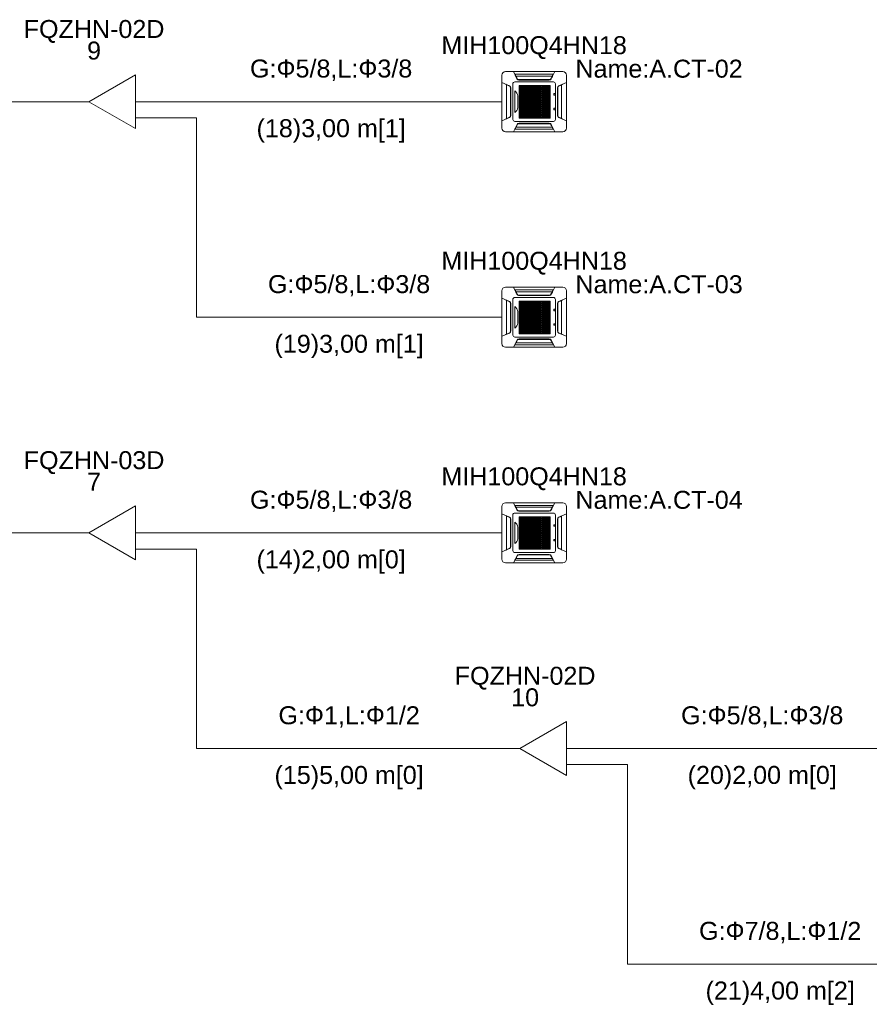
# Model space of a CAD drawing. Header units: millimetres. Extents: x -8164 to 22692, y -23804 to 1096.
# Tile 16 of 17: x 13816 to 18546, y -13004 to -7524. Entities that reach past the tile are written whole.
import ezdxf

# ---------------------------------------------------------------- set-up
doc = ezdxf.new("R2010")
doc.units = ezdxf.units.MM
for name, color, linetype, lineweight in [('CONDENSADORA_PAVIMENTO_TÉRREO_dwg', 8, 'Continuous', 18), ('EQUIPMENT', 7, 'Continuous', 18), ('PIPE_VRF', 7, 'Continuous', 18)]:
    doc.layers.add(name, color=color, linetype=linetype, lineweight=lineweight)
doc.styles.add('Arial', font='arial.ttf', dxfattribs={"height": 100})

# ---------------------------------------------------------------- blocks, each defined once
blk = doc.blocks.new('CONDENSADORA_PAVIMENTO_TÉRREO_dwg__U15-1131142-14 - FLUXOGRAMA PAVIMENTO TÉRREO')
at = {"layer": 'EQUIPMENT'}
for p, q in [((14100, -10380), (14200, -10380)), ((14459.8, -10380), (14600, -10380)), ((14459.6, -10470), (14600, -10470))]:
    blk.add_line(p, q, dxfattribs=at)
at = {"layer": 'EQUIPMENT', "flags": 128}
blk.add_lwpolyline([(14459.8, -10230), (14459.8, -10530), (14200, -10380)], close=True, dxfattribs=at)
at = {"layer": 'EQUIPMENT', "char_height": 100, "attachment_point": 2, "line_spacing_factor": 0.941778, "style": 'Arial'}
for s, insert, width in [('FQZHN-03D', (14230, -9925.5), 934.111), ('7', (14230, -10045.5), 93.044)]:
    blk.add_mtext(s, dxfattribs=dict(at, insert=insert, width=width))
blk = doc.blocks.new('CONDENSADORA_PAVIMENTO_TÉRREO_dwg__U17-1131144-14 - FLUXOGRAMA PAVIMENTO TÉRREO')
at = {"layer": 'EQUIPMENT'}
for p, q in [((14100, -7980), (14200, -7980)), ((14459.8, -7980), (14600, -7980)), ((14459.6, -8070), (14600, -8070))]:
    blk.add_line(p, q, dxfattribs=at)
at = {"layer": 'EQUIPMENT', "flags": 128}
blk.add_lwpolyline([(14459.8, -7830), (14459.8, -8130), (14200, -7980)], close=True, dxfattribs=at)
at = {"layer": 'EQUIPMENT', "char_height": 100, "attachment_point": 2, "line_spacing_factor": 0.941778, "style": 'Arial'}
for s, insert, width in [('FQZHN-02D', (14230, -7525.5), 934.111), ('9', (14230, -7645.5), 93.044)]:
    blk.add_mtext(s, dxfattribs=dict(at, insert=insert, width=width))
blk = doc.blocks.new('CONDENSADORA_PAVIMENTO_TÉRREO_dwg__U18-1131145-14 - FLUXOGRAMA PAVIMENTO TÉRREO')
at = {"layer": 'EQUIPMENT'}
for p, q in [((16500, -11580), (16600, -11580)), ((16859.8, -11580), (17000, -11580)), ((16859.6, -11670), (17000, -11670))]:
    blk.add_line(p, q, dxfattribs=at)
at = {"layer": 'EQUIPMENT', "flags": 128}
blk.add_lwpolyline([(16859.8, -11430), (16859.8, -11730), (16600, -11580)], close=True, dxfattribs=at)
at = {"layer": 'EQUIPMENT', "char_height": 100, "attachment_point": 2, "line_spacing_factor": 0.941778, "style": 'Arial'}
for s, insert, width in [('FQZHN-02D', (16630, -11125.5), 934.111), ('10', (16630, -11245.5), 186.088)]:
    blk.add_mtext(s, dxfattribs=dict(at, insert=insert, width=width))
blk = doc.blocks.new('CONDENSADORA_PAVIMENTO_TÉRREO_dwg-1131130-14 - FLUXOGRAMA PAVIMENTO TÉRREO')
at = {"lineweight": 18}
for p, q in [((16500, -8126.6), (16500, -7833.4)), ((16520.6, -7812.8), (16839.4, -7812.8)), ((16784.8, -7832.9), (16784.2, -7832.9)), ((16860.1, -7833.4), (16860.1, -8126.6)), ((16526.9, -8073.7), (16526.9, -7886.3)), ((16561.5, -8078.8), (16561.5, -7881.2)), ((16572.8, -7869.8), (16787.4, -7869.8)), ((16780.9, -7837.7), (16579.2, -7837.7)), ((16768.6, -7857), (16591.6, -7857)), ((16593.8, -7857.8), (16766.3, -7857.8)), ((16764.2, -7859.6), (16595.8, -7859.6)), ((16647.6, -7890.5), (16647.6, -8071.5)), ((16712.3, -7890.6), (16712.3, -8071.6)), ((16798.7, -7881.2), (16798.7, -8078.8)), ((16833.3, -8073.7), (16833.3, -7886.3)), ((16547.7, -8062.2), (16547.7, -7897.8)), ((16548.1, -8061.4), (16548.1, -7898.6)), ((16550, -7903.7), (16549.7, -8056.5)), ((16572, -8039.9), (16572, -7920.4)), ((16596.5, -7912.3), (16768.8, -7912.3)), ((16596.5, -7913.5), (16768.8, -7913.5)), ((16789.9, -7942.1), (16789.9, -7936.5)), ((16791.3, -7935.2), (16795.6, -7935.2)), ((16795.6, -7943.4), (16791.3, -7943.4)), ((16797, -7936.5), (16797, -7942.1)), ((16810.1, -7903.7), (16810.5, -8056.5)), ((16812.1, -8061.4), (16812.1, -7898.6)), ((16812.5, -8062.2), (16812.5, -7897.8)), ((16589, -7948.3), (16589, -8012.7)), ((16596.5, -7975.2), (16768.8, -7975.2)), ((16596.5, -7976.4), (16768.8, -7976.4)), ((16860, -7980), (16860.2, -7980)), ((16596.5, -8027.3), (16768.8, -8027.3)), ((16596.5, -8028.7), (16768.8, -8028.7)), ((16789.9, -8023.3), (16789.9, -8017.8)), ((16791.2, -8016.4), (16795.5, -8016.4)), ((16795.5, -8024.7), (16791.2, -8024.7)), ((16796.9, -8017.8), (16796.9, -8023.3)), ((16787.4, -8090.2), (16572.9, -8090.2)), ((16768.6, -8103), (16591.6, -8103)), ((16593.8, -8102.2), (16766.3, -8102.2)), ((16596.1, -8100.4), (16764.4, -8100.4)), ((16839.4, -8147.2), (16520.6, -8147.2)), ((16573.2, -8132.8), (16576.1, -8127)), ((16780.9, -8122.3), (16579.2, -8122.3)), ((16784.9, -8127.1), (16784.2, -8127.1)), ((16500, -9326.6), (16500, -9033.4)), ((16520.6, -9012.8), (16839.4, -9012.8)), ((16780.9, -9037.7), (16579.2, -9037.7)), ((16784.8, -9032.9), (16784.2, -9032.9)), ((16860.1, -9033.4), (16860.1, -9326.6)), ((16526.9, -9273.7), (16526.9, -9086.3)), ((16547.7, -9262.2), (16547.7, -9097.8)), ((16561.5, -9278.8), (16561.5, -9081.2)), ((16572.8, -9069.8), (16787.4, -9069.8)), ((16768.6, -9057), (16591.6, -9057)), ((16593.8, -9057.8), (16766.3, -9057.8)), ((16764.2, -9059.6), (16595.8, -9059.6)), ((16647.6, -9090.5), (16647.6, -9271.5)), ((16712.3, -9090.6), (16712.3, -9271.6)), ((16798.7, -9081.2), (16798.7, -9278.8)), ((16812.5, -9262.2), (16812.5, -9097.8)), ((16833.3, -9273.7), (16833.3, -9086.3)), ((16548.1, -9261.4), (16548.1, -9098.6)), ((16550, -9103.7), (16549.7, -9256.5)), ((16572, -9239.9), (16572, -9120.4)), ((16589, -9148.3), (16589, -9212.7)), ((16596.5, -9112.3), (16768.8, -9112.3)), ((16596.5, -9113.5), (16768.8, -9113.5)), ((16789.9, -9142.1), (16789.9, -9136.5)), ((16791.3, -9135.2), (16795.6, -9135.2)), ((16795.6, -9143.4), (16791.3, -9143.4)), ((16797, -9136.5), (16797, -9142.1)), ((16810.1, -9103.7), (16810.5, -9256.5)), ((16812.1, -9261.4), (16812.1, -9098.6)), ((16596.5, -9175.2), (16768.8, -9175.2)), ((16596.5, -9176.4), (16768.8, -9176.4)), ((16860, -9180), (16860.2, -9180)), ((16596.5, -9227.3), (16768.8, -9227.3)), ((16596.5, -9228.7), (16768.8, -9228.7)), ((16789.9, -9223.3), (16789.9, -9217.8)), ((16791.2, -9216.4), (16795.5, -9216.4)), ((16795.5, -9224.7), (16791.2, -9224.7)), ((16796.9, -9217.8), (16796.9, -9223.3)), ((16787.4, -9290.2), (16572.9, -9290.2)), ((16768.6, -9303), (16591.6, -9303)), ((16593.8, -9302.2), (16766.3, -9302.2)), ((16596.1, -9300.4), (16764.4, -9300.4)), ((16839.4, -9347.2), (16520.6, -9347.2)), ((16573.2, -9332.8), (16576.1, -9327)), ((16780.9, -9322.3), (16579.2, -9322.3)), ((16784.9, -9327.1), (16784.2, -9327.1)), ((16500, -10526.6), (16500, -10233.4)), ((16520.6, -10212.8), (16839.4, -10212.8)), ((16780.9, -10237.7), (16579.2, -10237.7)), ((16784.8, -10232.9), (16784.2, -10232.9)), ((16860.1, -10233.4), (16860.1, -10526.6)), ((16526.9, -10473.7), (16526.9, -10286.3)), ((16547.7, -10462.2), (16547.7, -10297.8)), ((16548.1, -10461.4), (16548.1, -10298.6)), ((16561.5, -10478.8), (16561.5, -10281.2)), ((16572.8, -10269.8), (16787.4, -10269.8)), ((16768.6, -10257), (16591.6, -10257)), ((16593.8, -10257.8), (16766.3, -10257.8)), ((16764.2, -10259.6), (16595.8, -10259.6)), ((16647.6, -10290.5), (16647.6, -10471.5)), ((16712.3, -10290.6), (16712.3, -10471.6)), ((16798.7, -10281.2), (16798.7, -10478.8)), ((16812.1, -10461.4), (16812.1, -10298.6)), ((16812.5, -10462.2), (16812.5, -10297.8)), ((16833.3, -10473.7), (16833.3, -10286.3)), ((16550, -10303.7), (16549.7, -10456.5)), ((16572, -10439.9), (16572, -10320.4)), ((16589, -10348.3), (16589, -10412.7)), ((16596.5, -10312.3), (16768.8, -10312.3)), ((16596.5, -10313.5), (16768.8, -10313.5)), ((16789.9, -10342.1), (16789.9, -10336.5)), ((16791.3, -10335.2), (16795.6, -10335.2)), ((16795.6, -10343.4), (16791.3, -10343.4)), ((16797, -10336.5), (16797, -10342.1)), ((16810.1, -10303.7), (16810.5, -10456.5)), ((16596.5, -10375.2), (16768.8, -10375.2)), ((16596.5, -10376.4), (16768.8, -10376.4)), ((16860, -10380), (16860.2, -10380)), ((16596.5, -10427.3), (16768.8, -10427.3)), ((16596.5, -10428.7), (16768.8, -10428.7)), ((16789.9, -10423.3), (16789.9, -10417.8)), ((16791.2, -10416.4), (16795.5, -10416.4)), ((16795.5, -10424.7), (16791.2, -10424.7)), ((16796.9, -10417.8), (16796.9, -10423.3)), ((16787.4, -10490.2), (16572.9, -10490.2)), ((16780.9, -10522.3), (16579.2, -10522.3)), ((16768.6, -10503), (16591.6, -10503)), ((16593.8, -10502.2), (16766.3, -10502.2)), ((16596.1, -10500.4), (16764.4, -10500.4)), ((16839.4, -10547.2), (16520.6, -10547.2)), ((16573.2, -10532.8), (16576.1, -10527)), ((16784.9, -10527.1), (16784.2, -10527.1))]:
    blk.add_line(p, q, dxfattribs=at)
at = {"lineweight": 18, "flags": 128}
for points in [[(16584.7, -7852.4), (16565.7, -7812.7), (16794.5, -7812.7), (16775.3, -7852.6)], [(16784.1, -7833), (16787, -7827.2), (16573.2, -7827.2), (16576.1, -7833)], [(16586.4, -7852), (16585.6, -7852.3), (16584.8, -7852.6), (16581.6, -7846.1), (16578.4, -7839.6), (16575.1, -7833.1), (16576.7, -7833), (16576.8, -7833), (16576.8, -7833.1), (16576.9, -7833.1), (16577, -7833.2), (16579.1, -7837.5), (16581.3, -7841.8), (16583.7, -7846.6), (16586.1, -7851.5), (16586.3, -7851.8), (16586.4, -7852), (16586.9, -7853), (16587.6, -7853.9), (16588.3, -7854.7), (16589.2, -7855.5), (16590.3, -7856.3), (16591.4, -7856.9), (16592.7, -7857.4), (16594, -7857.8), (16595.3, -7858), (16596.7, -7858.1), (16763.5, -7858.1), (16764.8, -7858.1), (16766, -7857.8), (16767.3, -7857.5), (16768.5, -7857), (16769.6, -7856.4), (16770.7, -7855.7), (16771.6, -7854.9), (16772.4, -7854), (16773.2, -7853.1), (16773.8, -7852), (16774.6, -7852.3), (16775.3, -7852.6), (16778.6, -7846.1), (16781.8, -7839.6), (16785, -7833.1), (16784.6, -7833.1), (16784.3, -7833), (16783.9, -7833), (16783.5, -7833), (16783.4, -7833), (16783.3, -7833.1), (16783.3, -7833.1), (16783.2, -7833.2), (16781, -7837.5), (16778.9, -7841.8), (16776.5, -7846.6), (16774, -7851.5), (16773.9, -7851.8), (16773.8, -7852)], [(16542.3, -8067.8), (16500, -8086.2), (16500, -7873.7), (16542.6, -7892.3)], [(16542.3, -7892.9), (16542.5, -7892.6), (16542.6, -7892.3), (16535.7, -7889.3), (16528.8, -7886.3), (16521.9, -7883.4), (16521.8, -7884), (16522, -7884), (16522.1, -7884.1), (16522.2, -7884.2), (16522.4, -7884.3), (16529, -7887.2), (16535.7, -7890.1), (16542.3, -7892.9), (16543.7, -7893.6), (16544.9, -7894.4), (16545.9, -7895.4), (16546.9, -7896.5), (16547.6, -7897.6), (16548.2, -7898.9), (16548.4, -7899.5), (16548.6, -7900.1), (16548.8, -7900.7), (16548.8, -7901.3), (16548.9, -7901.9), (16548.9, -7902.5), (16548.9, -8057.5), (16548.9, -8058.1), (16548.9, -8058.7), (16548.8, -8059.3), (16548.6, -8059.9), (16548.5, -8060.5), (16548.2, -8061.1), (16547.6, -8062.3), (16546.9, -8063.5), (16545.9, -8064.6), (16545.1, -8065.3), (16544.3, -8066), (16543.3, -8066.6), (16542.3, -8067.1), (16535.7, -8069.9), (16529, -8072.8), (16522.4, -8075.7), (16522.2, -8075.8), (16522.1, -8075.9), (16522, -8076), (16521.8, -8076), (16521.9, -8076.6), (16528.8, -8073.7)], [(16817.8, -7892.9), (16817.7, -7892.6), (16817.6, -7892.3), (16824.5, -7889.3), (16831.4, -7886.3), (16838.3, -7883.4), (16838.3, -7883.5), (16838.3, -7883.7), (16838.3, -7883.8), (16838.3, -7884), (16838.2, -7884), (16838.1, -7884.1), (16838, -7884.2), (16837.8, -7884.3), (16831.2, -7887.2), (16824.5, -7890.1), (16817.8, -7892.9), (16816.5, -7893.6), (16815.3, -7894.4), (16814.3, -7895.4), (16813.3, -7896.5), (16812.5, -7897.6), (16811.9, -7898.9), (16811.7, -7899.5), (16811.6, -7900.1), (16811.4, -7900.7), (16811.3, -7901.3), (16811.3, -7901.9), (16811.3, -7902.5), (16811.3, -8057.5), (16811.3, -8058.1), (16811.3, -8058.7), (16811.4, -8059.3), (16811.6, -8059.9), (16811.7, -8060.5), (16811.9, -8061.1), (16812.5, -8062.3), (16813.3, -8063.5), (16814.2, -8064.6), (16815, -8065.3), (16815.9, -8066), (16816.8, -8066.6), (16817.8, -8067.1), (16824.5, -8069.9), (16831.2, -8072.8), (16837.8, -8075.7), (16838, -8075.8), (16838.1, -8075.9), (16838.2, -8076), (16838.3, -8076), (16838.3, -8076.2), (16838.3, -8076.3), (16838.3, -8076.5), (16838.3, -8076.6), (16831.4, -8073.7)], [(16817.9, -8067.8), (16860.2, -8086.2), (16860.2, -7873.7), (16817.6, -7892.3)], [(16860, -8085.2), (16860, -7980), (16860, -7874.8)], [(16775.6, -8107.6), (16794.5, -8147.3), (16565.7, -8147.3), (16584.9, -8107.4), (16586.4, -8108)], [(16575.5, -8126.9), (16575.9, -8127), (16576.3, -8127), (16576.7, -8127), (16576.8, -8127), (16576.8, -8126.9), (16576.9, -8126.9), (16577, -8126.8), (16579.1, -8122.5), (16581.3, -8118.2), (16583.7, -8113.4), (16586.1, -8108.5), (16586.3, -8108.2), (16586.4, -8108), (16586.9, -8107), (16587.6, -8106.1), (16588.3, -8105.3), (16589.2, -8104.5), (16590.3, -8103.7), (16591.4, -8103.1), (16592.7, -8102.6), (16594, -8102.2), (16595.3, -8102), (16596.7, -8101.9), (16763.5, -8101.9), (16764.8, -8101.9), (16766, -8102.2), (16767.3, -8102.5), (16768.5, -8103), (16769.6, -8103.6), (16770.7, -8104.3), (16771.6, -8105.1), (16772.4, -8106), (16773.2, -8106.9), (16773.8, -8108), (16774.6, -8107.7), (16775.3, -8107.4)], [(16784.8, -8126.9), (16783.5, -8127), (16783.4, -8127), (16783.3, -8126.9), (16783.3, -8126.9), (16783.2, -8126.8), (16781, -8122.5), (16778.9, -8118.2), (16776.5, -8113.4), (16774, -8108.5), (16773.9, -8108.2), (16773.8, -8108)], [(16575.3, -8128.5), (16574.6, -8129.9), (16573.9, -8131.4), (16573.2, -8132.8), (16787, -8132.8), (16784.1, -8127), (16784.8, -8128.5)], [(16584.7, -9052.4), (16565.7, -9012.7), (16794.5, -9012.7), (16775.3, -9052.6)], [(16784.1, -9033), (16787, -9027.2), (16573.2, -9027.2), (16576.1, -9033)], [(16586.4, -9052), (16585.6, -9052.3), (16584.8, -9052.6), (16581.6, -9046.1), (16578.4, -9039.6), (16575.1, -9033.1), (16576.7, -9033), (16576.8, -9033), (16576.8, -9033.1), (16576.9, -9033.1), (16577, -9033.2), (16579.1, -9037.5), (16581.3, -9041.8), (16583.7, -9046.6), (16586.1, -9051.5), (16586.3, -9051.8), (16586.4, -9052), (16586.9, -9053), (16587.6, -9053.9), (16588.3, -9054.7), (16589.2, -9055.5), (16590.3, -9056.3), (16591.4, -9056.9), (16592.7, -9057.4), (16594, -9057.8), (16595.3, -9058), (16596.7, -9058.1), (16763.5, -9058.1), (16764.8, -9058.1), (16766, -9057.8), (16767.3, -9057.5), (16768.5, -9057), (16769.6, -9056.4), (16770.7, -9055.7), (16771.6, -9054.9), (16772.4, -9054), (16773.2, -9053.1), (16773.8, -9052), (16774.6, -9052.3), (16775.3, -9052.6), (16778.6, -9046.1), (16781.8, -9039.6), (16785, -9033.1), (16784.6, -9033.1), (16784.3, -9033), (16783.9, -9033), (16783.5, -9033), (16783.4, -9033), (16783.3, -9033.1), (16783.3, -9033.1), (16783.2, -9033.2), (16781, -9037.5), (16778.9, -9041.8), (16776.5, -9046.6), (16774, -9051.5), (16773.9, -9051.8), (16773.8, -9052)], [(16542.3, -9267.8), (16500, -9286.2), (16500, -9073.7), (16542.6, -9092.3)], [(16542.3, -9092.9), (16542.5, -9092.6), (16542.6, -9092.3), (16535.7, -9089.3), (16528.8, -9086.3), (16521.9, -9083.4), (16521.8, -9084), (16522, -9084), (16522.1, -9084.1), (16522.2, -9084.2), (16522.4, -9084.3), (16529, -9087.2), (16535.7, -9090.1), (16542.3, -9092.9), (16543.7, -9093.6), (16544.9, -9094.4), (16545.9, -9095.4), (16546.9, -9096.5), (16547.6, -9097.6), (16548.2, -9098.9), (16548.4, -9099.5), (16548.6, -9100.1), (16548.8, -9100.7), (16548.8, -9101.3), (16548.9, -9101.9), (16548.9, -9102.5), (16548.9, -9257.5), (16548.9, -9258.1), (16548.9, -9258.7), (16548.8, -9259.3), (16548.6, -9259.9), (16548.5, -9260.5), (16548.2, -9261.1), (16547.6, -9262.3), (16546.9, -9263.5), (16545.9, -9264.6), (16545.1, -9265.3), (16544.3, -9266), (16543.3, -9266.6), (16542.3, -9267.1), (16535.7, -9269.9), (16529, -9272.8), (16522.4, -9275.7), (16522.2, -9275.8), (16522.1, -9275.9), (16522, -9276), (16521.8, -9276), (16521.9, -9276.6), (16528.8, -9273.7)], [(16817.8, -9092.9), (16817.7, -9092.6), (16817.6, -9092.3), (16824.5, -9089.3), (16831.4, -9086.3), (16838.3, -9083.4), (16838.3, -9083.5), (16838.3, -9083.7), (16838.3, -9083.8), (16838.3, -9084), (16838.2, -9084), (16838.1, -9084.1), (16838, -9084.2), (16837.8, -9084.3), (16831.2, -9087.2), (16824.5, -9090.1), (16817.8, -9092.9), (16816.5, -9093.6), (16815.3, -9094.4), (16814.3, -9095.4), (16813.3, -9096.5), (16812.5, -9097.6), (16811.9, -9098.9), (16811.7, -9099.5), (16811.6, -9100.1), (16811.4, -9100.7), (16811.3, -9101.3), (16811.3, -9101.9), (16811.3, -9102.5), (16811.3, -9257.5), (16811.3, -9258.1), (16811.3, -9258.7), (16811.4, -9259.3), (16811.6, -9259.9), (16811.7, -9260.5), (16811.9, -9261.1), (16812.5, -9262.3), (16813.3, -9263.5), (16814.2, -9264.6), (16815, -9265.3), (16815.9, -9266), (16816.8, -9266.6), (16817.8, -9267.1), (16824.5, -9269.9), (16831.2, -9272.8), (16837.8, -9275.7), (16838, -9275.8), (16838.1, -9275.9), (16838.2, -9276), (16838.3, -9276), (16838.3, -9276.2), (16838.3, -9276.3), (16838.3, -9276.5), (16838.3, -9276.6), (16831.4, -9273.7)], [(16817.9, -9267.8), (16860.2, -9286.2), (16860.2, -9073.7), (16817.6, -9092.3)], [(16860, -9285.2), (16860, -9180), (16860, -9074.8)], [(16775.6, -9307.6), (16794.5, -9347.3), (16565.7, -9347.3), (16584.9, -9307.4), (16586.4, -9308)], [(16575.5, -9326.9), (16575.9, -9327), (16576.3, -9327), (16576.7, -9327), (16576.8, -9327), (16576.8, -9326.9), (16576.9, -9326.9), (16577, -9326.8), (16579.1, -9322.5), (16581.3, -9318.2), (16583.7, -9313.4), (16586.1, -9308.5), (16586.3, -9308.2), (16586.4, -9308), (16586.9, -9307), (16587.6, -9306.1), (16588.3, -9305.3), (16589.2, -9304.5), (16590.3, -9303.7), (16591.4, -9303.1), (16592.7, -9302.6), (16594, -9302.2), (16595.3, -9302), (16596.7, -9301.9), (16763.5, -9301.9), (16764.8, -9301.9), (16766, -9302.2), (16767.3, -9302.5), (16768.5, -9303), (16769.6, -9303.6), (16770.7, -9304.3), (16771.6, -9305.1), (16772.4, -9306), (16773.2, -9306.9), (16773.8, -9308), (16774.6, -9307.7), (16775.3, -9307.4)], [(16784.8, -9326.9), (16783.5, -9327), (16783.4, -9327), (16783.3, -9326.9), (16783.3, -9326.9), (16783.2, -9326.8), (16781, -9322.5), (16778.9, -9318.2), (16776.5, -9313.4), (16774, -9308.5), (16773.9, -9308.2), (16773.8, -9308)], [(16575.3, -9328.5), (16574.6, -9329.9), (16573.9, -9331.4), (16573.2, -9332.8), (16787, -9332.8), (16784.1, -9327), (16784.8, -9328.5)], [(16584.7, -10252.4), (16565.7, -10212.7), (16794.5, -10212.7), (16775.3, -10252.6)], [(16784.1, -10233), (16787, -10227.2), (16573.2, -10227.2), (16576.1, -10233)], [(16586.4, -10252), (16585.6, -10252.3), (16584.8, -10252.6), (16581.6, -10246.1), (16578.4, -10239.6), (16575.1, -10233.1), (16576.7, -10233), (16576.8, -10233), (16576.8, -10233.1), (16576.9, -10233.1), (16577, -10233.2), (16579.1, -10237.5), (16581.3, -10241.8), (16583.7, -10246.6), (16586.1, -10251.5), (16586.3, -10251.8), (16586.4, -10252), (16586.9, -10253), (16587.6, -10253.9), (16588.3, -10254.7), (16589.2, -10255.5), (16590.3, -10256.3), (16591.4, -10256.9), (16592.7, -10257.4), (16594, -10257.8), (16595.3, -10258), (16596.7, -10258.1), (16763.5, -10258.1), (16764.8, -10258.1), (16766, -10257.8), (16767.3, -10257.5), (16768.5, -10257), (16769.6, -10256.4), (16770.7, -10255.7), (16771.6, -10254.9), (16772.4, -10254), (16773.2, -10253.1), (16773.8, -10252), (16774.6, -10252.3), (16775.3, -10252.6), (16778.6, -10246.1), (16781.8, -10239.6), (16785, -10233.1), (16784.6, -10233.1), (16784.3, -10233), (16783.9, -10233), (16783.5, -10233), (16783.4, -10233), (16783.3, -10233.1), (16783.3, -10233.1), (16783.2, -10233.2), (16781, -10237.5), (16778.9, -10241.8), (16776.5, -10246.6), (16774, -10251.5), (16773.9, -10251.8), (16773.8, -10252)], [(16542.3, -10467.8), (16500, -10486.2), (16500, -10273.7), (16542.6, -10292.3)], [(16542.3, -10292.9), (16542.5, -10292.6), (16542.6, -10292.3), (16535.7, -10289.3), (16528.8, -10286.3), (16521.9, -10283.4), (16521.8, -10284), (16522, -10284), (16522.1, -10284.1), (16522.2, -10284.2), (16522.4, -10284.3), (16529, -10287.2), (16535.7, -10290.1), (16542.3, -10292.9), (16543.7, -10293.6), (16544.9, -10294.4), (16545.9, -10295.4), (16546.9, -10296.5), (16547.6, -10297.6), (16548.2, -10298.9), (16548.4, -10299.5), (16548.6, -10300.1), (16548.8, -10300.7), (16548.8, -10301.3), (16548.9, -10301.9), (16548.9, -10302.5), (16548.9, -10457.5), (16548.9, -10458.1), (16548.9, -10458.7), (16548.8, -10459.3), (16548.6, -10459.9), (16548.5, -10460.5), (16548.2, -10461.1), (16547.6, -10462.3), (16546.9, -10463.5), (16545.9, -10464.6), (16545.1, -10465.3), (16544.3, -10466), (16543.3, -10466.6), (16542.3, -10467.1), (16535.7, -10469.9), (16529, -10472.8), (16522.4, -10475.7), (16522.2, -10475.8), (16522.1, -10475.9), (16522, -10476), (16521.8, -10476), (16521.9, -10476.6), (16528.8, -10473.7)], [(16817.8, -10292.9), (16817.7, -10292.6), (16817.6, -10292.3), (16824.5, -10289.3), (16831.4, -10286.3), (16838.3, -10283.4), (16838.3, -10283.5), (16838.3, -10283.7), (16838.3, -10283.8), (16838.3, -10284), (16838.2, -10284), (16838.1, -10284.1), (16838, -10284.2), (16837.8, -10284.3), (16831.2, -10287.2), (16824.5, -10290.1), (16817.8, -10292.9), (16816.5, -10293.6), (16815.3, -10294.4), (16814.3, -10295.4), (16813.3, -10296.5), (16812.5, -10297.6), (16811.9, -10298.9), (16811.7, -10299.5), (16811.6, -10300.1), (16811.4, -10300.7), (16811.3, -10301.3), (16811.3, -10301.9), (16811.3, -10302.5), (16811.3, -10457.5), (16811.3, -10458.1), (16811.3, -10458.7), (16811.4, -10459.3), (16811.6, -10459.9), (16811.7, -10460.5), (16811.9, -10461.1), (16812.5, -10462.3), (16813.3, -10463.5), (16814.2, -10464.6), (16815, -10465.3), (16815.9, -10466), (16816.8, -10466.6), (16817.8, -10467.1), (16824.5, -10469.9), (16831.2, -10472.8), (16837.8, -10475.7), (16838, -10475.8), (16838.1, -10475.9), (16838.2, -10476), (16838.3, -10476), (16838.3, -10476.2), (16838.3, -10476.3), (16838.3, -10476.5), (16838.3, -10476.6), (16831.4, -10473.7)], [(16817.9, -10467.8), (16860.2, -10486.2), (16860.2, -10273.7), (16817.6, -10292.3)], [(16860, -10485.2), (16860, -10380), (16860, -10274.8)], [(16775.6, -10507.6), (16794.5, -10547.3), (16565.7, -10547.3), (16584.9, -10507.4), (16586.4, -10508)], [(16575.5, -10526.9), (16575.9, -10527), (16576.3, -10527), (16576.7, -10527), (16576.8, -10527), (16576.8, -10526.9), (16576.9, -10526.9), (16577, -10526.8), (16579.1, -10522.5), (16581.3, -10518.2), (16583.7, -10513.4), (16586.1, -10508.5), (16586.3, -10508.2), (16586.4, -10508), (16586.9, -10507), (16587.6, -10506.1), (16588.3, -10505.3), (16589.2, -10504.5), (16590.3, -10503.7), (16591.4, -10503.1), (16592.7, -10502.6), (16594, -10502.2), (16595.3, -10502), (16596.7, -10501.9), (16763.5, -10501.9), (16764.8, -10501.9), (16766, -10502.2), (16767.3, -10502.5), (16768.5, -10503), (16769.6, -10503.6), (16770.7, -10504.3), (16771.6, -10505.1), (16772.4, -10506), (16773.2, -10506.9), (16773.8, -10508), (16774.6, -10507.7), (16775.3, -10507.4)], [(16784.8, -10526.9), (16783.5, -10527), (16783.4, -10527), (16783.3, -10526.9), (16783.3, -10526.9), (16783.2, -10526.8), (16781, -10522.5), (16778.9, -10518.2), (16776.5, -10513.4), (16774, -10508.5), (16773.9, -10508.2), (16773.8, -10508)], [(16575.3, -10528.5), (16574.6, -10529.9), (16573.9, -10531.4), (16573.2, -10532.8), (16787, -10532.8), (16784.1, -10527), (16784.8, -10528.5)]]:
    blk.add_lwpolyline(points, dxfattribs=at)
for points in [[(16596.5, -7890.4), (16768.8, -7890.4), (16768.8, -7893.5), (16596.5, -7893.5)], [(16596.5, -7890.4), (16768.8, -7890.4), (16768.8, -7893.5), (16596.5, -7893.5)], [(16596.5, -7890.4), (16768.8, -7890.4), (16768.8, -7893.5), (16596.5, -7893.5)], [(16596.5, -7890.4), (16768.8, -7890.4), (16768.8, -7893.5), (16596.5, -7893.5)], [(16596.5, -7890.4), (16768.8, -7890.4), (16768.8, -7893.5), (16596.5, -7893.5)], [(16596.5, -7890.4), (16768.8, -7890.4), (16768.8, -7893.5), (16596.5, -7893.5)], [(16596.6, -7890.5), (16598.1, -7890.5), (16598.1, -8071.5), (16596.6, -8071.5)], [(16603.8, -7890.5), (16605.3, -7890.5), (16605.3, -8071.5), (16603.8, -8071.5)], [(16610.9, -7890.5), (16612.5, -7890.5), (16612.5, -8071.5), (16610.9, -8071.5)], [(16618.1, -7890.5), (16619.7, -7890.5), (16619.7, -8071.5), (16618.1, -8071.5)], [(16625.3, -7890.5), (16626.9, -7890.5), (16626.9, -8071.5), (16625.3, -8071.5)], [(16632.5, -7890.5), (16634, -7890.5), (16634, -8071.5), (16632.5, -8071.5)], [(16639.7, -7890.5), (16641.2, -7890.5), (16641.2, -8071.5), (16639.7, -8071.5)], [(16646.9, -7890.5), (16648.4, -7890.5), (16648.4, -8071.5), (16646.9, -8071.5)], [(16654, -7890.5), (16655.6, -7890.5), (16655.6, -8071.5), (16654, -8071.5)], [(16661.2, -7890.5), (16662.8, -7890.5), (16662.8, -8071.5), (16661.2, -8071.5)], [(16668.4, -7890.5), (16670, -7890.5), (16670, -8071.5), (16668.4, -8071.5)], [(16675.6, -7890.6), (16677.1, -7890.6), (16677.1, -8071.5), (16675.6, -8071.5)], [(16682.8, -7890.6), (16684.3, -7890.6), (16684.3, -8071.5), (16682.8, -8071.5)], [(16689.9, -7890.6), (16691.5, -7890.6), (16691.5, -8071.5), (16689.9, -8071.5)], [(16697.1, -7890.6), (16698.7, -7890.6), (16698.7, -8071.5), (16697.1, -8071.5)], [(16704.3, -7890.6), (16705.9, -7890.6), (16705.9, -8071.6), (16704.3, -8071.6)], [(16711.5, -7890.6), (16713, -7890.6), (16713, -8071.6), (16711.5, -8071.6)], [(16718.7, -7890.6), (16720.2, -7890.6), (16720.2, -8071.6), (16718.7, -8071.6)], [(16725.9, -7890.6), (16727.4, -7890.6), (16727.4, -8071.6), (16725.9, -8071.6)], [(16733, -7890.6), (16734.6, -7890.6), (16734.6, -8071.6), (16733, -8071.6)], [(16740.2, -7890.6), (16741.8, -7890.6), (16741.8, -8071.6), (16740.2, -8071.6)], [(16747.4, -7890.6), (16749, -7890.6), (16749, -8071.6), (16747.4, -8071.6)], [(16754.6, -7890.6), (16756.1, -7890.6), (16756.1, -8071.6), (16754.6, -8071.6)], [(16761.8, -7890.6), (16763.3, -7890.6), (16763.3, -8071.6), (16761.8, -8071.6)], [(16767.2, -7890.6), (16768.8, -7890.6), (16768.8, -8071.6), (16767.2, -8071.6)], [(16596.5, -7900.9), (16768.8, -7900.9), (16768.8, -7904), (16596.5, -7904)], [(16596.5, -7911.3), (16768.8, -7911.3), (16768.8, -7914.5), (16596.5, -7914.5)], [(16596.5, -7921.8), (16768.8, -7921.8), (16768.8, -7924.9), (16596.5, -7924.9)], [(16596.5, -7932.3), (16768.8, -7932.3), (16768.8, -7935.4), (16596.5, -7935.4)], [(16596.5, -7942.8), (16768.8, -7942.8), (16768.8, -7945.9), (16596.5, -7945.9)], [(16596.5, -7953.2), (16768.8, -7953.2), (16768.8, -7956.3), (16596.5, -7956.3)], [(16596.5, -7963.7), (16768.8, -7963.7), (16768.8, -7966.8), (16596.5, -7966.8)], [(16596.5, -7974.2), (16768.8, -7974.2), (16768.8, -7977.3), (16596.5, -7977.3)], [(16596.5, -7984.6), (16768.8, -7984.6), (16768.8, -7987.7), (16596.5, -7987.7)], [(16596.5, -7995.1), (16768.8, -7995.1), (16768.8, -7998.2), (16596.5, -7998.2)], [(16596.5, -8005.6), (16768.8, -8005.6), (16768.8, -8008.7), (16596.5, -8008.7)], [(16596.5, -8016), (16768.8, -8016), (16768.8, -8019.1), (16596.5, -8019.1)], [(16596.5, -8026.5), (16768.8, -8026.5), (16768.8, -8029.6), (16596.5, -8029.6)], [(16596.5, -8037), (16768.8, -8037), (16768.8, -8040.1), (16596.5, -8040.1)], [(16596.5, -8047.4), (16768.8, -8047.4), (16768.8, -8050.6), (16596.5, -8050.6)], [(16596.5, -8057.9), (16768.8, -8057.9), (16768.8, -8061), (16596.5, -8061)], [(16596.5, -8068.4), (16768.8, -8068.4), (16768.8, -8071.5), (16596.5, -8071.5)], [(16596.5, -9090.4), (16768.8, -9090.4), (16768.8, -9093.5), (16596.5, -9093.5)], [(16596.5, -9090.4), (16768.8, -9090.4), (16768.8, -9093.5), (16596.5, -9093.5)], [(16596.5, -9090.4), (16768.8, -9090.4), (16768.8, -9093.5), (16596.5, -9093.5)], [(16596.5, -9090.4), (16768.8, -9090.4), (16768.8, -9093.5), (16596.5, -9093.5)], [(16596.5, -9090.4), (16768.8, -9090.4), (16768.8, -9093.5), (16596.5, -9093.5)], [(16596.5, -9090.4), (16768.8, -9090.4), (16768.8, -9093.5), (16596.5, -9093.5)], [(16596.6, -9090.5), (16598.1, -9090.5), (16598.1, -9271.5), (16596.6, -9271.5)], [(16603.8, -9090.5), (16605.3, -9090.5), (16605.3, -9271.5), (16603.8, -9271.5)], [(16610.9, -9090.5), (16612.5, -9090.5), (16612.5, -9271.5), (16610.9, -9271.5)], [(16618.1, -9090.5), (16619.7, -9090.5), (16619.7, -9271.5), (16618.1, -9271.5)], [(16625.3, -9090.5), (16626.9, -9090.5), (16626.9, -9271.5), (16625.3, -9271.5)], [(16632.5, -9090.5), (16634, -9090.5), (16634, -9271.5), (16632.5, -9271.5)], [(16639.7, -9090.5), (16641.2, -9090.5), (16641.2, -9271.5), (16639.7, -9271.5)], [(16646.9, -9090.5), (16648.4, -9090.5), (16648.4, -9271.5), (16646.9, -9271.5)], [(16654, -9090.5), (16655.6, -9090.5), (16655.6, -9271.5), (16654, -9271.5)], [(16661.2, -9090.5), (16662.8, -9090.5), (16662.8, -9271.5), (16661.2, -9271.5)], [(16668.4, -9090.5), (16670, -9090.5), (16670, -9271.5), (16668.4, -9271.5)], [(16675.6, -9090.6), (16677.1, -9090.6), (16677.1, -9271.5), (16675.6, -9271.5)], [(16682.8, -9090.6), (16684.3, -9090.6), (16684.3, -9271.5), (16682.8, -9271.5)], [(16689.9, -9090.6), (16691.5, -9090.6), (16691.5, -9271.5), (16689.9, -9271.5)], [(16697.1, -9090.6), (16698.7, -9090.6), (16698.7, -9271.5), (16697.1, -9271.5)], [(16704.3, -9090.6), (16705.9, -9090.6), (16705.9, -9271.6), (16704.3, -9271.6)], [(16711.5, -9090.6), (16713, -9090.6), (16713, -9271.6), (16711.5, -9271.6)], [(16718.7, -9090.6), (16720.2, -9090.6), (16720.2, -9271.6), (16718.7, -9271.6)], [(16725.9, -9090.6), (16727.4, -9090.6), (16727.4, -9271.6), (16725.9, -9271.6)], [(16733, -9090.6), (16734.6, -9090.6), (16734.6, -9271.6), (16733, -9271.6)], [(16740.2, -9090.6), (16741.8, -9090.6), (16741.8, -9271.6), (16740.2, -9271.6)], [(16747.4, -9090.6), (16749, -9090.6), (16749, -9271.6), (16747.4, -9271.6)], [(16754.6, -9090.6), (16756.1, -9090.6), (16756.1, -9271.6), (16754.6, -9271.6)], [(16761.8, -9090.6), (16763.3, -9090.6), (16763.3, -9271.6), (16761.8, -9271.6)], [(16767.2, -9090.6), (16768.8, -9090.6), (16768.8, -9271.6), (16767.2, -9271.6)], [(16596.5, -9100.9), (16768.8, -9100.9), (16768.8, -9104), (16596.5, -9104)], [(16596.5, -9111.3), (16768.8, -9111.3), (16768.8, -9114.5), (16596.5, -9114.5)], [(16596.5, -9121.8), (16768.8, -9121.8), (16768.8, -9124.9), (16596.5, -9124.9)], [(16596.5, -9132.3), (16768.8, -9132.3), (16768.8, -9135.4), (16596.5, -9135.4)], [(16596.5, -9142.8), (16768.8, -9142.8), (16768.8, -9145.9), (16596.5, -9145.9)], [(16596.5, -9153.2), (16768.8, -9153.2), (16768.8, -9156.3), (16596.5, -9156.3)], [(16596.5, -9163.7), (16768.8, -9163.7), (16768.8, -9166.8), (16596.5, -9166.8)], [(16596.5, -9174.2), (16768.8, -9174.2), (16768.8, -9177.3), (16596.5, -9177.3)], [(16596.5, -9184.6), (16768.8, -9184.6), (16768.8, -9187.7), (16596.5, -9187.7)], [(16596.5, -9195.1), (16768.8, -9195.1), (16768.8, -9198.2), (16596.5, -9198.2)], [(16596.5, -9205.6), (16768.8, -9205.6), (16768.8, -9208.7), (16596.5, -9208.7)], [(16596.5, -9216), (16768.8, -9216), (16768.8, -9219.1), (16596.5, -9219.1)], [(16596.5, -9226.5), (16768.8, -9226.5), (16768.8, -9229.6), (16596.5, -9229.6)], [(16596.5, -9237), (16768.8, -9237), (16768.8, -9240.1), (16596.5, -9240.1)], [(16596.5, -9247.4), (16768.8, -9247.4), (16768.8, -9250.6), (16596.5, -9250.6)], [(16596.5, -9257.9), (16768.8, -9257.9), (16768.8, -9261), (16596.5, -9261)], [(16596.5, -9268.4), (16768.8, -9268.4), (16768.8, -9271.5), (16596.5, -9271.5)], [(16596.5, -10290.4), (16768.8, -10290.4), (16768.8, -10293.5), (16596.5, -10293.5)], [(16596.5, -10290.4), (16768.8, -10290.4), (16768.8, -10293.5), (16596.5, -10293.5)], [(16596.5, -10290.4), (16768.8, -10290.4), (16768.8, -10293.5), (16596.5, -10293.5)], [(16596.5, -10290.4), (16768.8, -10290.4), (16768.8, -10293.5), (16596.5, -10293.5)], [(16596.5, -10290.4), (16768.8, -10290.4), (16768.8, -10293.5), (16596.5, -10293.5)], [(16596.5, -10290.4), (16768.8, -10290.4), (16768.8, -10293.5), (16596.5, -10293.5)], [(16596.5, -10300.9), (16768.8, -10300.9), (16768.8, -10304), (16596.5, -10304)], [(16596.6, -10290.5), (16598.1, -10290.5), (16598.1, -10471.5), (16596.6, -10471.5)], [(16603.8, -10290.5), (16605.3, -10290.5), (16605.3, -10471.5), (16603.8, -10471.5)], [(16610.9, -10290.5), (16612.5, -10290.5), (16612.5, -10471.5), (16610.9, -10471.5)], [(16618.1, -10290.5), (16619.7, -10290.5), (16619.7, -10471.5), (16618.1, -10471.5)], [(16625.3, -10290.5), (16626.9, -10290.5), (16626.9, -10471.5), (16625.3, -10471.5)], [(16632.5, -10290.5), (16634, -10290.5), (16634, -10471.5), (16632.5, -10471.5)], [(16639.7, -10290.5), (16641.2, -10290.5), (16641.2, -10471.5), (16639.7, -10471.5)], [(16646.9, -10290.5), (16648.4, -10290.5), (16648.4, -10471.5), (16646.9, -10471.5)], [(16654, -10290.5), (16655.6, -10290.5), (16655.6, -10471.5), (16654, -10471.5)], [(16661.2, -10290.5), (16662.8, -10290.5), (16662.8, -10471.5), (16661.2, -10471.5)], [(16668.4, -10290.5), (16670, -10290.5), (16670, -10471.5), (16668.4, -10471.5)], [(16675.6, -10290.6), (16677.1, -10290.6), (16677.1, -10471.5), (16675.6, -10471.5)], [(16682.8, -10290.6), (16684.3, -10290.6), (16684.3, -10471.5), (16682.8, -10471.5)], [(16689.9, -10290.6), (16691.5, -10290.6), (16691.5, -10471.5), (16689.9, -10471.5)], [(16697.1, -10290.6), (16698.7, -10290.6), (16698.7, -10471.5), (16697.1, -10471.5)], [(16704.3, -10290.6), (16705.9, -10290.6), (16705.9, -10471.6), (16704.3, -10471.6)], [(16711.5, -10290.6), (16713, -10290.6), (16713, -10471.6), (16711.5, -10471.6)], [(16718.7, -10290.6), (16720.2, -10290.6), (16720.2, -10471.6), (16718.7, -10471.6)], [(16725.9, -10290.6), (16727.4, -10290.6), (16727.4, -10471.6), (16725.9, -10471.6)], [(16733, -10290.6), (16734.6, -10290.6), (16734.6, -10471.6), (16733, -10471.6)], [(16740.2, -10290.6), (16741.8, -10290.6), (16741.8, -10471.6), (16740.2, -10471.6)], [(16747.4, -10290.6), (16749, -10290.6), (16749, -10471.6), (16747.4, -10471.6)], [(16754.6, -10290.6), (16756.1, -10290.6), (16756.1, -10471.6), (16754.6, -10471.6)], [(16761.8, -10290.6), (16763.3, -10290.6), (16763.3, -10471.6), (16761.8, -10471.6)], [(16767.2, -10290.6), (16768.8, -10290.6), (16768.8, -10471.6), (16767.2, -10471.6)], [(16596.5, -10311.3), (16768.8, -10311.3), (16768.8, -10314.5), (16596.5, -10314.5)], [(16596.5, -10321.8), (16768.8, -10321.8), (16768.8, -10324.9), (16596.5, -10324.9)], [(16596.5, -10332.3), (16768.8, -10332.3), (16768.8, -10335.4), (16596.5, -10335.4)], [(16596.5, -10342.8), (16768.8, -10342.8), (16768.8, -10345.9), (16596.5, -10345.9)], [(16596.5, -10353.2), (16768.8, -10353.2), (16768.8, -10356.3), (16596.5, -10356.3)], [(16596.5, -10363.7), (16768.8, -10363.7), (16768.8, -10366.8), (16596.5, -10366.8)], [(16596.5, -10374.2), (16768.8, -10374.2), (16768.8, -10377.3), (16596.5, -10377.3)], [(16596.5, -10384.6), (16768.8, -10384.6), (16768.8, -10387.7), (16596.5, -10387.7)], [(16596.5, -10395.1), (16768.8, -10395.1), (16768.8, -10398.2), (16596.5, -10398.2)], [(16596.5, -10405.6), (16768.8, -10405.6), (16768.8, -10408.7), (16596.5, -10408.7)], [(16596.5, -10416), (16768.8, -10416), (16768.8, -10419.1), (16596.5, -10419.1)], [(16596.5, -10426.5), (16768.8, -10426.5), (16768.8, -10429.6), (16596.5, -10429.6)], [(16596.5, -10437), (16768.8, -10437), (16768.8, -10440.1), (16596.5, -10440.1)], [(16596.5, -10447.4), (16768.8, -10447.4), (16768.8, -10450.6), (16596.5, -10450.6)], [(16596.5, -10457.9), (16768.8, -10457.9), (16768.8, -10461), (16596.5, -10461)], [(16596.5, -10468.4), (16768.8, -10468.4), (16768.8, -10471.5), (16596.5, -10471.5)]]:
    blk.add_lwpolyline(points, close=True, dxfattribs=at)
at = {"lineweight": 18}
for centre, radius, start, end in [((16520.6, -7833.4), 20.6, 90, 180), ((16839.4, -7833.4), 20.6, 0, 90), ((16572.8, -7881.2), 11.3, 90, 180.0081), ((16595.8, -7847.1), 12.4, 205.4415, 269.9695), ((16764.2, -7847.2), 12.4, 269.9695, 334.3394), ((16787.4, -7881.2), 11.3, 0.0081, 90), ((16537.7, -7903.6), 12.4, 359.8823, 66.4837), ((16548.9, -7953.6), 40.4, 7.4163, 55.1536), ((16791.3, -7936.5), 1.38, 90, 180), ((16791.3, -7942.1), 1.38, 180, 270), ((16795.6, -7936.5), 1.38, 0, 90), ((16795.6, -7942.1), 1.38, 270, 360), ((16822.5, -7903.6), 12.4, 113.5163, 180.1177), ((16537.4, -8056.4), 12.4, 293.5433, 359.8823), ((16553.1, -8009.2), 36.1, 301.6357, 354.4493), ((16791.2, -8017.8), 1.38, 90, 180), ((16791.2, -8023.3), 1.38, 180, 270), ((16795.5, -8017.8), 1.38, 0, 90), ((16795.5, -8023.3), 1.38, 270, 0), ((16822.8, -8056.4), 12.4, 180.1177, 246.4567), ((16572.9, -8078.8), 11.3, 180.0081, 270), ((16596.1, -8112.8), 12.4, 89.9695, 154.3394), ((16764.4, -8112.9), 12.4, 25.4415, 89.9695), ((16787.4, -8078.8), 11.3, 270, 0.0081), ((16520.6, -8126.6), 20.6, 180, 270), ((16839.4, -8126.6), 20.6, 270, 0), ((16520.6, -9033.4), 20.6, 90, 180), ((16839.4, -9033.4), 20.6, 0, 90), ((16537.7, -9103.6), 12.4, 359.8823, 66.4837), ((16572.8, -9081.2), 11.3, 90, 180.0081), ((16595.8, -9047.1), 12.4, 205.4415, 269.9695), ((16764.2, -9047.2), 12.4, 269.9695, 334.3394), ((16787.4, -9081.2), 11.3, 0.0081, 90), ((16822.5, -9103.6), 12.4, 113.5163, 180.1177), ((16548.9, -9153.6), 40.4, 7.4163, 55.1536), ((16791.3, -9136.5), 1.38, 90, 180), ((16791.3, -9142.1), 1.38, 180, 270), ((16795.6, -9136.5), 1.38, 0, 90), ((16795.6, -9142.1), 1.38, 270, 360), ((16537.4, -9256.4), 12.4, 293.5433, 359.8823), ((16553.1, -9209.2), 36.1, 301.6357, 354.4493), ((16791.2, -9217.8), 1.38, 90, 180), ((16791.2, -9223.3), 1.38, 180, 270), ((16795.5, -9217.8), 1.38, 0, 90), ((16795.5, -9223.3), 1.38, 270, 0), ((16822.8, -9256.4), 12.4, 180.1177, 246.4567), ((16572.9, -9278.8), 11.3, 180.0081, 270), ((16596.1, -9312.8), 12.4, 89.9695, 154.3394), ((16764.4, -9312.9), 12.4, 25.4415, 89.9695), ((16787.4, -9278.8), 11.3, 270, 0.0081), ((16520.6, -9326.6), 20.6, 180, 270), ((16839.4, -9326.6), 20.6, 270, 0), ((16520.6, -10233.4), 20.6, 90, 180), ((16839.4, -10233.4), 20.6, 0, 90), ((16537.7, -10303.6), 12.4, 359.8823, 66.4837), ((16572.8, -10281.2), 11.3, 90, 180.0081), ((16595.8, -10247.1), 12.4, 205.4415, 269.9695), ((16764.2, -10247.2), 12.4, 269.9695, 334.3394), ((16787.4, -10281.2), 11.3, 0.0081, 90), ((16822.5, -10303.6), 12.4, 113.5163, 180.1177), ((16548.9, -10353.6), 40.4, 7.4163, 55.1536), ((16791.3, -10336.5), 1.38, 90, 180), ((16791.3, -10342.1), 1.38, 180, 270), ((16795.6, -10336.5), 1.38, 0, 90), ((16795.6, -10342.1), 1.38, 270, 360), ((16553.1, -10409.2), 36.1, 301.6357, 354.4493), ((16537.4, -10456.4), 12.4, 293.5433, 359.8823), ((16791.2, -10417.8), 1.38, 90, 180), ((16791.2, -10423.3), 1.38, 180, 270), ((16795.5, -10417.8), 1.38, 0, 90), ((16795.5, -10423.3), 1.38, 270, 0), ((16822.8, -10456.4), 12.4, 180.1177, 246.4567), ((16572.9, -10478.8), 11.3, 180.0081, 270), ((16596.1, -10512.8), 12.4, 89.9695, 154.3394), ((16764.4, -10512.9), 12.4, 25.4415, 89.9695), ((16787.4, -10478.8), 11.3, 270, 0.0081), ((16520.6, -10526.6), 20.6, 180, 270), ((16839.4, -10526.6), 20.6, 270, 0)]:
    blk.add_arc(centre, radius, start, end, dxfattribs=at)
at = {"layer": 'PIPE_VRF'}
for p, q in [((12200, -7980), (14100, -7980)), ((14600, -7980), (16500, -7980)), ((14600, -10380), (16500, -10380)), ((17000, -11580), (18900, -11580))]:
    blk.add_line(p, q, dxfattribs=at)
at = {"layer": 'PIPE_VRF', "flags": 128}
for points in [[(12200, -8070), (12400, -8070), (12400, -10380), (14100, -10380)], [(14600, -8070), (14800, -8070), (14800, -9180), (16500, -9180)], [(14600, -10470), (14800, -10470), (14800, -11580), (16500, -11580)], [(17000, -11670), (17200, -11670), (17200, -12780), (18900, -12780)]]:
    blk.add_lwpolyline(points, dxfattribs=at)
for name in ['CONDENSADORA_PAVIMENTO_TÉRREO_dwg__U17-1131144-14 - FLUXOGRAMA PAVIMENTO TÉRREO', 'CONDENSADORA_PAVIMENTO_TÉRREO_dwg__U15-1131142-14 - FLUXOGRAMA PAVIMENTO TÉRREO', 'CONDENSADORA_PAVIMENTO_TÉRREO_dwg__U18-1131145-14 - FLUXOGRAMA PAVIMENTO TÉRREO']:
    blk.add_blockref(name, (0, 0))
at = {"lineweight": 18, "char_height": 100, "line_spacing_factor": 0.941778, "style": 'Arial'}
for s, insert, width, attachment_point in [('MIH100Q4HN18', (16680, -7615.5), 1232.83, 2), ('Name:A.CT-02', (16910, -7746.3), 1111.628, 1), ('MIH100Q4HN18', (16680, -8815.5), 1232.83, 2), ('Name:A.CT-03', (16910, -8946.3), 1111.628, 1), ('MIH100Q4HN18', (16680, -10015.5), 1232.83, 2), ('Name:A.CT-04', (16910, -10146.3), 1111.628, 1)]:
    blk.add_mtext(s, dxfattribs=dict(at, insert=insert, width=width, attachment_point=attachment_point))
at = {"layer": 'PIPE_VRF', "char_height": 100, "attachment_point": 2, "line_spacing_factor": 0.941778, "style": 'Arial'}
for s, insert, width in [('G:\\fArial|b0|i0|c204|p34|;Ф5/8,L:Ф3/8', (15550, -7745.5), 1079.798), ('(18)3,00 m[1]', (15550, -8077.6), 992.875), ('G:\\fArial|b0|i0|c204|p34|;Ф5/8,L:Ф3/8', (15650, -8945.5), 1079.798), ('(19)3,00 m[1]', (15650, -9277.6), 992.875), ('G:\\fArial|b0|i0|c204|p34|;Ф5/8,L:Ф3/8', (15550, -10145.5), 1079.798), ('(14)2,00 m[0]', (15550, -10477.6), 992.875), ('G:\\fArial|b0|i0|c204|p34|;Ф1,L:Ф1/2', (15650, -11345.5), 940.232), ('G:\\fArial|b0|i0|c204|p34|;Ф5/8,L:Ф3/8', (17950, -11345.5), 1079.798), ('(15)5,00 m[0]', (15650, -11677.6), 992.875), ('(20)2,00 m[0]', (17950, -11677.6), 992.875), ('G:\\fArial|b0|i0|c204|p34|;Ф7/8,L:Ф1/2', (18050, -12545.5), 1079.798), ('(21)4,00 m[2]', (18050, -12877.6), 992.875)]:
    blk.add_mtext(s, dxfattribs=dict(at, insert=insert, width=width))

msp = doc.modelspace()

# ---------------------------------------------------------------- block references
at = {"layer": 'CONDENSADORA_PAVIMENTO_TÉRREO_dwg', "color": 7}
msp.add_blockref('CONDENSADORA_PAVIMENTO_TÉRREO_dwg-1131130-14 - FLUXOGRAMA PAVIMENTO TÉRREO', (0, 0), dxfattribs=at)

doc.saveas('drawing.dxf')
